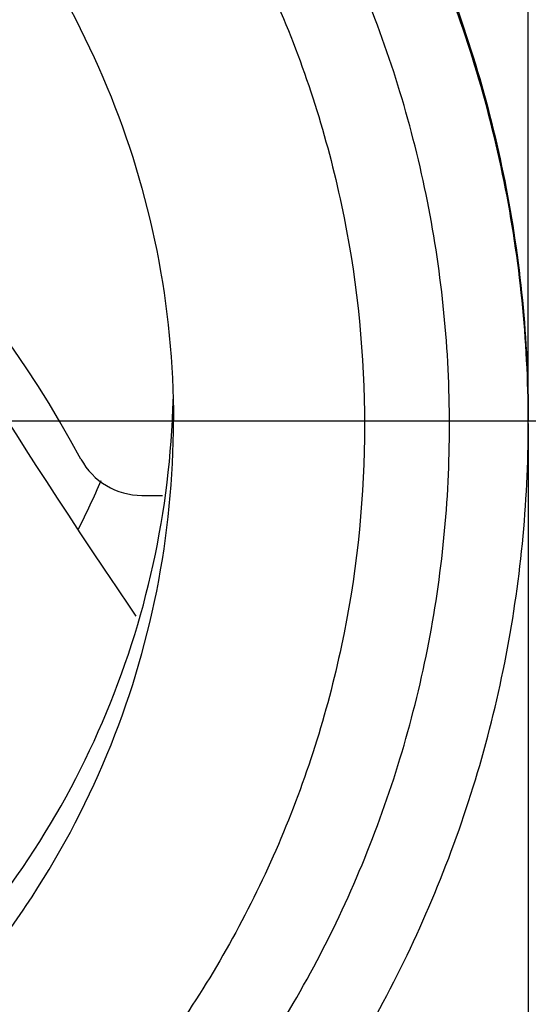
# Model space of a CAD drawing. Header units: inches. Extents: x 0 to 22, y 0 to 17.
# Tile 6 of 51: x 3.7077 to 3.7811, y 5.4632 to 5.6053. Entities that reach past the tile are written whole.
import ezdxf

# ---------------------------------------------------------------- set-up
doc = ezdxf.new("R2010")
doc.units = ezdxf.units.IN
doc.header["$LTSCALE"] = 1.21
doc.header["$MEASUREMENT"] = 0
doc.layers.get('0').update_dxf_attribs({"linetype": 'CONTINUOUS'})
doc.layers.add('DIMENSIONS', color=7, linetype='CONTINUOUS')
doc.styles.get("Standard").update_dxf_attribs({"font": 'txt', "width": 0.8})
doc.dimstyles.new('DIMSTYLE_2', dxfattribs={"dimtxt": 0.125, "dimasz": 0.18, "dimexe": 0.125, "dimexo": 0.0625, "dimgap": 0.0625, "dimtad": 0, "dimtih": 1, "dimtoh": 1, "dimdsep": 46, "dimtxsty": 'STANDARD', "dimblk": '_FILLED', "dimblk1": '_FILLED', "dimblk2": '_FILLED', "dimcen": 0.09, "dimazin": 2, "dimtfac": 1, "dimtofl": 0, "dimtmove": 0, "dimatfit": 3, "dimldrblk": '_FILLED', "dimfxl": 1, "dimtolj": 1, "dimarcsym": 0})

# ---------------------------------------------------------------- blocks, each defined once
blk = doc.blocks.new('_FILLED')
at = {"color": 0, "linetype": 'BYBLOCK'}
blk.add_solid([(0, 0), (-1, 0.1736111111), (-1, -0.1736111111)], dxfattribs=at)
blk = doc.blocks.new('*D6')
at = {"layer": 'DIMENSIONS', "color": 2, "linetype": 'CONTINUOUS'}
for p, q in [((3.6039085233, 5.4849157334), (3.6039085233, 4.1212279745)), ((2.7367902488, 4.9912945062), (2.7367902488, 4.1212279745)), ((2.7367902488, 4.2462279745), (2.3884092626, 4.2462279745)), ((3.6039085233, 4.2462279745), (3.9639085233, 4.2462279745))]:
    blk.add_line(p, q, dxfattribs=at)
at = {"layer": 'DIMENSIONS', "color": 2, "linetype": 'CONTINUOUS', "xscale": 0.18, "yscale": 0.18, "zscale": 0.18}
blk.add_blockref('_FILLED', (2.7367902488, 4.2462279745), dxfattribs=at)
at = {"layer": 'DIMENSIONS', "color": 2, "linetype": 'CONTINUOUS', "xscale": 0.18, "yscale": 0.18, "zscale": 0.18, "rotation": 180}
blk.add_blockref('_FILLED', (3.6039085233, 4.2462279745), dxfattribs=at)
at = {"layer": 'DIMENSIONS', "color": 2, "linetype": 'CONTINUOUS', "insert": (2.3259092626, 4.3087279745), "char_height": 0.125, "width": 1.225, "attachment_point": 3, "line_spacing_factor": 0.9}
blk.add_mtext('22.02{\\ftxt.shx;\\W1.000000;\\H0.125000; }[.867]', dxfattribs=at)
blk = doc.blocks.new('*D7')
at = {"layer": 'DIMENSIONS', "color": 2, "linetype": 'CONTINUOUS'}
for p, q in [((3.6039085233, 5.4849157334), (3.6039085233, 3.3712279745)), ((4.4710267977, 4.9912945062), (4.4710267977, 3.3712279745)), ((3.6039085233, 3.4962279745), (3.2439085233, 3.4962279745)), ((4.4710267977, 3.4962279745), (4.8290378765, 3.4962279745))]:
    blk.add_line(p, q, dxfattribs=at)
at = {"layer": 'DIMENSIONS', "color": 2, "linetype": 'CONTINUOUS', "xscale": 0.18, "yscale": 0.18, "zscale": 0.18}
blk.add_blockref('_FILLED', (3.6039085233, 3.4962279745), dxfattribs=at)
at = {"layer": 'DIMENSIONS', "color": 2, "linetype": 'CONTINUOUS', "xscale": 0.18, "yscale": 0.18, "zscale": 0.18, "rotation": 180}
blk.add_blockref('_FILLED', (4.4710267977, 3.4962279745), dxfattribs=at)
at = {"layer": 'DIMENSIONS', "color": 2, "linetype": 'CONTINUOUS', "insert": (4.8915378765, 3.5587279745), "char_height": 0.125, "width": 1.225, "attachment_point": 1, "line_spacing_factor": 0.9}
blk.add_mtext('22.02{\\ftxt.shx;\\W1.000000;\\H0.125000; }[.867]', dxfattribs=at)
blk = doc.blocks.new('*D8')
at = {"layer": 'DIMENSIONS', "color": 2, "linetype": 'CONTINUOUS'}
for p, q in [((5.2574518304, 6.0887476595), (5.2574518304, 6.4487476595)), ((4.314662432, 6.0887476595), (5.3824518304, 6.0887476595)), ((3.6664085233, 5.5474157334), (5.3824518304, 5.5474157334)), ((5.2574518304, 5.5474157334), (5.2574518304, 5.1874157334))]:
    blk.add_line(p, q, dxfattribs=at)
at = {"layer": 'DIMENSIONS', "color": 2, "linetype": 'CONTINUOUS', "xscale": 0.18, "yscale": 0.18, "zscale": 0.18}
for p, rotation in [((5.2574518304, 6.0887476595), 270), ((5.2574518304, 5.5474157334), 90)]:
    blk.add_blockref('_FILLED', p, dxfattribs=dict(at, rotation=rotation))
at = {"layer": 'DIMENSIONS', "color": 2, "linetype": 'CONTINUOUS', "insert": (5.2574518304, 5.8805816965), "char_height": 0.125, "width": 1.225, "attachment_point": 2, "line_spacing_factor": 0.9}
blk.add_mtext('13.75{\\ftxt.shx;\\W1.000000;\\H0.125000; }[.541]', dxfattribs=at)

msp = doc.modelspace()

# ---------------------------------------------------------------- linework, layer by layer
at = {"color": 7, "linetype": 'CONTINUOUS'}
for p, q in [((3.7810738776, 5.5474833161), (3.7810738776, 5.6747545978)), ((3.7810738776, 5.5470195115), (3.7810732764, 5.5474798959)), ((3.7810738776, 5.5470195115), (3.7810738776, 5.4245924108)), ((3.7253469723, 5.5366479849), (3.7283149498, 5.5366479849))]:
    msp.add_line(p, q, dxfattribs=at)
msp.add_lwpolyline([(3.724531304, 5.5192230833), (3.7236371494, 5.5205351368), (3.7217665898, 5.5232994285), (3.7199442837, 5.5260110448), (3.7181719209, 5.5286661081), (3.7164510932, 5.5312608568), (3.7147832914, 5.5337916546), (3.7131699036, 5.5362550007), (3.7116122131, 5.5386475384), (3.7101113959, 5.5409660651), (3.7086685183, 5.543207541), (3.7072845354, 5.5453690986), (3.7059602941, 5.5474480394), (3.7046966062, 5.5494417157), (3.7034941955, 5.5513476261), (3.702353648, 5.5531635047), (3.7012754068, 5.5548873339), (3.700260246, 5.5565165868), (3.6993103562, 5.5580464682)], dxfattribs=at)
for centre, radius, start, end in [((3.5669488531, 5.4611492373), 0.17, 28.3588970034, 61.3715385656), ((3.603991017, 5.553684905), 0.1259018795, 357.1606061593, 358.5679623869), ((3.6039395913, 5.5502667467), 0.2165042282, 324.9006503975, 359.9998403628), ((3.7253469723, 5.5466479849), 0.01, 208.3588970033, 270), ((3.6038069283, 5.5890188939), 0.1260962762, 333.0377974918, 336.530811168)]:
    msp.add_arc(centre, radius, start, end, dxfattribs=at)
for points, knots in [([(3.426743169, 5.5474833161), (3.426743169, 5.559059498), (3.4290269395, 5.5822753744), (3.4391747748, 5.6157105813), (3.4556515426, 5.6465377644), (3.4778267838, 5.6735545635), (3.5048466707, 5.6957276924), (3.5356735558, 5.712203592), (3.5691226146, 5.7223495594), (3.6039085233, 5.7257754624), (3.638694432, 5.7223495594), (3.6721434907, 5.712203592), (3.7029703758, 5.6957276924), (3.7299902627, 5.6735545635), (3.7521655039, 5.6465377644), (3.7686422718, 5.6157105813), (3.7787901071, 5.5822753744), (3.7810738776, 5.559059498), (3.7810738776, 5.5474833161)], [0, 0, 0, 0, 0.0624992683, 0.1249945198, 0.187493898, 0.2499931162, 0.3124936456, 0.374995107, 0.4374973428, 0.5, 0.5625026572, 0.625004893, 0.6875063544, 0.7500068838, 0.812506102, 0.8750054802, 0.9375007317, 1, 1, 1, 1]), ([(3.7810732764, 5.5474798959), (3.7810430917, 5.5590371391), (3.7787068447, 5.5822086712), (3.7685052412, 5.6155666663), (3.7520010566, 5.6463127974), (3.72982344, 5.6732519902), (3.7028235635, 5.6953573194), (3.6720348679, 5.7117806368), (3.6386368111, 5.7218933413), (3.6039085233, 5.7253078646), (3.5691802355, 5.7218933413), (3.5357821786, 5.7117806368), (3.5049934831, 5.6953573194), (3.4779936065, 5.6732519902), (3.4558159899, 5.6463127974), (3.4393118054, 5.6155666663), (3.4291102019, 5.5822086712), (3.4267739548, 5.5590371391), (3.4267437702, 5.5474798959)], [0, 0, 0, 0, 0.0625003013, 0.1249952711, 0.1874945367, 0.24999363, 0.3124940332, 0.3749953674, 0.4374974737, 0.5, 0.5625025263, 0.6250046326, 0.6875059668, 0.75000637, 0.8125054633, 0.8750047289, 0.9374996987, 1, 1, 1, 1]), ([(3.7697087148, 5.5467618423), (3.7697087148, 5.5575953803), (3.7675714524, 5.5793219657), (3.7580745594, 5.6106122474), (3.7426548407, 5.6394618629), (3.7219019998, 5.6647455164), (3.6966152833, 5.6854963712), (3.6677656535, 5.7009153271), (3.6364622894, 5.7104103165), (3.6039080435, 5.713616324), (3.5713539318, 5.7104101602), (3.5400509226, 5.7009151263), (3.5112017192, 5.6854963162), (3.4859153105, 5.6647457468), (3.4651625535, 5.6394623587), (3.4497427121, 5.6106128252), (3.4402456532, 5.5793223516), (3.4381083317, 5.5575955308), (3.4381083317, 5.5467618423)], [0, 0, 0, 0, 0.0624991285, 0.1249946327, 0.1874938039, 0.2499928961, 0.312494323, 0.374996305, 0.4374986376, 0.5000009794, 0.5625030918, 0.6250047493, 0.6875057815, 0.7500063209, 0.8125048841, 0.8750040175, 0.9375000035, 1, 1, 1, 1]), ([(3.4503652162, 5.5467618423), (3.4503652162, 5.5567945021), (3.4523444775, 5.5769149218), (3.4611392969, 5.6058920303), (3.4754190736, 5.632608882), (3.4946376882, 5.6560234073), (3.5180550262, 5.6752402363), (3.5447719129, 5.6895193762), (3.5737611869, 5.6983124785), (3.6039088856, 5.7012815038), (3.6340564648, 5.6983123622), (3.6630454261, 5.6895192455), (3.6897619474, 5.675240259), (3.7131790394, 5.6560236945), (3.732397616, 5.6326093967), (3.7466775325, 5.605892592), (3.7554725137, 5.5769152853), (3.7574518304, 5.5567946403), (3.7574518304, 5.5467618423)], [0, 0, 0, 0, 0.0624991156, 0.1249945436, 0.1874936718, 0.249992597, 0.3124939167, 0.3749959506, 0.4374983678, 0.5000008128, 0.562503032, 0.6250047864, 0.6875059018, 0.750006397, 0.812504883, 0.8750040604, 0.9375000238, 1, 1, 1, 1]), ([(3.4779242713, 5.5474157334), (3.4779242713, 5.5556470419), (3.4795482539, 5.5721550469), (3.486763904, 5.5959298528), (3.4984804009, 5.6178503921), (3.5142491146, 5.6370616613), (3.5334632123, 5.6528288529), (3.5553848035, 5.664544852), (3.5791712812, 5.6717596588), (3.6039085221, 5.6741957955), (3.6286457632, 5.6717596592), (3.6524322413, 5.6645448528), (3.6743538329, 5.6528288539), (3.6935679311, 5.6370616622), (3.7093366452, 5.6178503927), (3.7210531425, 5.5959298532), (3.7282687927, 5.572155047), (3.7298927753, 5.5556470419), (3.7298927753, 5.5474157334)], [0, 0, 0, 0, 0.0624956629, 0.124989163, 0.1874867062, 0.2499853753, 0.3124865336, 0.3749896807, 0.4374944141, 0.499999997, 0.5625055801, 0.6250103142, 0.6875134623, 0.7500146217, 0.8125132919, 0.8750108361, 0.937504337, 1, 1, 1, 1]), ([(3.426743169, 5.5470195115), (3.426743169, 5.5354433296), (3.4290269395, 5.5122274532), (3.4391747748, 5.4787922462), (3.4556515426, 5.4479650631), (3.4778267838, 5.420948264), (3.5048466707, 5.3987751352), (3.5356735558, 5.3822992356), (3.5691226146, 5.3721532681), (3.6039085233, 5.3687273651), (3.638694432, 5.3721532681), (3.6721434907, 5.3822992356), (3.7029703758, 5.3987751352), (3.7299902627, 5.420948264), (3.7521655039, 5.4479650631), (3.7686422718, 5.4787922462), (3.7787901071, 5.5122274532), (3.7810738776, 5.5354433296), (3.7810738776, 5.5470195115)], [0, 0, 0, 0, 0.0624992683, 0.1249945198, 0.187493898, 0.2499931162, 0.3124936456, 0.374995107, 0.4374973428, 0.5, 0.5625026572, 0.625004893, 0.6875063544, 0.7500068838, 0.812506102, 0.8750054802, 0.9375007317, 1, 1, 1, 1]), ([(3.4381083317, 5.5467618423), (3.4381083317, 5.5359283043), (3.4402455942, 5.5142017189), (3.4497424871, 5.4829114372), (3.4651622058, 5.4540618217), (3.4859150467, 5.4287781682), (3.5112017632, 5.4080273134), (3.5400513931, 5.3926083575), (3.5713547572, 5.3831133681), (3.6039090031, 5.3799073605), (3.6364631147, 5.3831135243), (3.6677661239, 5.3926085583), (3.6966153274, 5.4080273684), (3.7219017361, 5.4287779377), (3.742654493, 5.4540613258), (3.7580743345, 5.4829108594), (3.7675713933, 5.514201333), (3.7697087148, 5.5359281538), (3.7697087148, 5.5467618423)], [0, 0, 0, 0, 0.0624991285, 0.1249946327, 0.1874938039, 0.2499928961, 0.312494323, 0.374996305, 0.4374986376, 0.5000009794, 0.5625030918, 0.6250047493, 0.6875057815, 0.7500063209, 0.8125048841, 0.8750040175, 0.9375000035, 1, 1, 1, 1]), ([(3.7574518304, 5.5467618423), (3.7574518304, 5.5367291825), (3.7554725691, 5.5166087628), (3.7466777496, 5.4876316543), (3.732397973, 5.4609148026), (3.7131793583, 5.4375002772), (3.6897620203, 5.4182834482), (3.6630451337, 5.4040043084), (3.6340558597, 5.3952112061), (3.603908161, 5.3922421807), (3.5737605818, 5.3952113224), (3.5447716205, 5.4040044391), (3.5180550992, 5.4182834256), (3.4946380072, 5.4374999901), (3.4754194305, 5.4609142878), (3.4611395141, 5.4876310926), (3.4523445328, 5.5166083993), (3.4503652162, 5.5367290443), (3.4503652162, 5.5467618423)], [0, 0, 0, 0, 0.0624991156, 0.1249945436, 0.1874936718, 0.249992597, 0.3124939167, 0.3749959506, 0.4374983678, 0.5000008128, 0.562503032, 0.6250047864, 0.6875059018, 0.750006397, 0.812504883, 0.8750040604, 0.9375000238, 1, 1, 1, 1]), ([(3.4779242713, 5.5474157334), (3.4779242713, 5.5391838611), (3.4795483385, 5.5226747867), (3.4867643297, 5.4988985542), (3.4984812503, 5.4769769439), (3.5142503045, 5.4577650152), (3.5334645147, 5.4419975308), (3.5553859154, 5.4302814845), (3.5791719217, 5.423066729), (3.6039085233, 5.4206306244), (3.6286451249, 5.423066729), (3.6524311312, 5.4302814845), (3.6743525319, 5.4419975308), (3.6935667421, 5.4577650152), (3.7093357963, 5.4769769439), (3.7210527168, 5.4988985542), (3.7282687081, 5.5226747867), (3.7298927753, 5.5391838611), (3.7298927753, 5.5474157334)], [0, 0, 0, 0, 0.0624986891, 0.1249947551, 0.187494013, 0.2499932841, 0.3124938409, 0.3749952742, 0.4374974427, 0.5, 0.5625025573, 0.6250047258, 0.6875061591, 0.7500067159, 0.812505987, 0.8750052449, 0.9375013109, 1, 1, 1, 1]), ([(3.4780787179, 5.5474481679), (3.4784737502, 5.5394825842), (3.4807837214, 5.5235876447), (3.4886919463, 5.5008649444), (3.5007510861, 5.4800385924), (3.5165307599, 5.4618695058), (3.5354601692, 5.4470095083), (3.5568575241, 5.4359954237), (3.5799511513, 5.4292239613), (3.6039085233, 5.4269393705), (3.6278658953, 5.4292239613), (3.6509595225, 5.4359954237), (3.6723568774, 5.4470095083), (3.6912862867, 5.4618695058), (3.7070659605, 5.4800385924), (3.7191251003, 5.5008649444), (3.7270333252, 5.5235876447), (3.7293432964, 5.5394825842), (3.7297383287, 5.5474481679)], [0, 0, 0, 0, 0.0625128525, 0.1250044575, 0.1875024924, 0.2500000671, 0.3124989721, 0.3749987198, 0.4374991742, 0.5, 0.5625008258, 0.6250012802, 0.6875010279, 0.7499999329, 0.8124975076, 0.8749955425, 0.9374871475, 1, 1, 1, 1])]:
    msp.add_open_spline(points, degree=3, knots=knots, dxfattribs=at)

# ---------------------------------------------------------------- dimensions: what is measured, and where the dimension line sits
at = {"layer": 'DIMENSIONS', "color": 2, "linetype": 'CONTINUOUS'}
for base, p1, p2, angle, picture, middle in [((5.2574518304, 5.5474157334), (4.252162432, 6.0887476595), (3.6039085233, 5.5474157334), 270, '*D8', (5.2574518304, 5.8180816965)), ((2.7367902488, 4.2462279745), (3.6039085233, 5.5474157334), (2.7367902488, 5.0537945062), 180, '*D6', (1.7134092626, 4.2462279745)), ((3.6039085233, 3.4962279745), (4.4710267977, 5.0537945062), (3.6039085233, 5.5474157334), 180, '*D7', (5.5040378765, 3.4962279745))]:
    dim = msp.add_linear_dim(base=base, p1=p1, p2=p2, angle=angle, dimstyle='DIMSTYLE_2', dxfattribs=at)
    dim.commit()
    dim.dimension.update_dxf_attribs({"geometry": picture, "text_midpoint": middle, "dimtype": 160})

doc.saveas('drawing.dxf')
